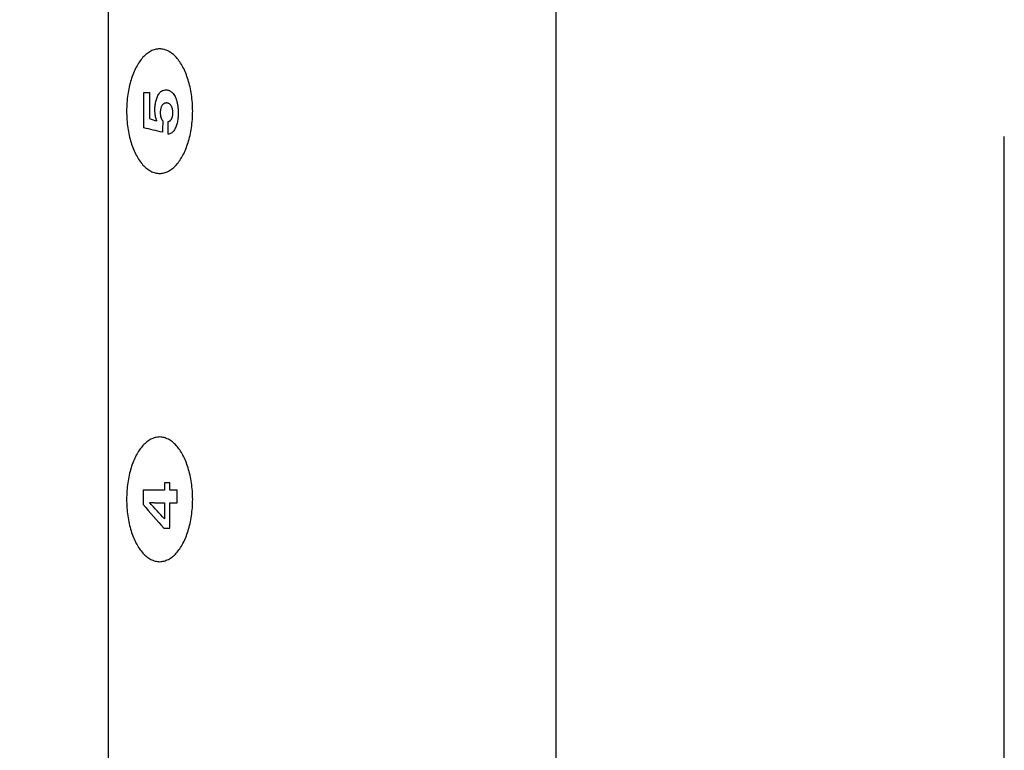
# Model space of a CAD drawing. Header units: inches. Extents: x 0 to 34, y 0 to 22.
# Tile 33 of 76: x 14.385 to 15.4, y 5.658 to 6.411. Entities that reach past the tile are written whole.
import ezdxf

# ---------------------------------------------------------------- set-up
doc = ezdxf.new("R2010")
doc.units = ezdxf.units.IN
doc.header["$LTSCALE"] = 1.87
doc.header["$MEASUREMENT"] = 0
doc.linetypes.add('CENTER', pattern=[0.6, 0.375, -0.075, 0.075, -0.075])
doc.layers.get('0').update_dxf_attribs({"linetype": 'CONTINUOUS'})
for name, color, linetype in [('DATUMCURVES', 7, 'CONTINUOUS'), ('DEFAULT_1', 7, 'CENTER'), ('DIMENSIONS', 7, 'CONTINUOUS')]:
    doc.layers.add(name, color=color, linetype=linetype)
doc.styles.get("Standard").update_dxf_attribs({"font": 'txt', "width": 0.8})
doc.dimstyles.new('DIMSTYLE_3', dxfattribs={"dimtxt": 0.125, "dimasz": 0.18, "dimexe": 0.18, "dimexo": 0.0625, "dimgap": 0.09, "dimtad": 0, "dimtih": 1, "dimtoh": 1, "dimdec": 3, "dimlfac": 2, "dimzin": 4, "dimdsep": 46, "dimtxsty": 'STANDARD', "dimblk": '_FILLED', "dimblk1": '_FILLED', "dimblk2": '_FILLED', "dimcen": 0.09, "dimadec": 0, "dimazin": 0, "dimtp": 0.001, "dimtm": 0.001, "dimtfac": 1, "dimtdec": 3, "dimtofl": 0, "dimtmove": 0, "dimatfit": 3, "dimldrblk": '_FILLED', "dimfxl": 1, "dimtolj": 1, "dimtzin": 4, "dimarcsym": 0})

# ---------------------------------------------------------------- blocks, each defined once
blk = doc.blocks.new('_FILLED')
at = {"color": 0, "linetype": 'BYBLOCK'}
blk.add_solid([(0, 0), (-1, 0.1736), (-1, -0.1736)], dxfattribs=at)
blk = doc.blocks.new('*D31')
at = {"layer": 'DIMENSIONS', "color": 2, "linetype": 'CONTINUOUS'}
for p, q in [((15.1655, 7.6707), (13.5757, 7.6707)), ((13.7007, 7.6707), (13.7007, 5.7411)), ((13.7007, 3.3457), (13.7007, 5.3036)), ((15.1655, 3.3457), (13.5757, 3.3457))]:
    blk.add_line(p, q, dxfattribs=at)
at = {"layer": 'DIMENSIONS', "color": 2, "linetype": 'CONTINUOUS', "xscale": 0.18, "yscale": 0.18, "zscale": 0.18}
for p, rotation in [((13.7007, 7.6707), 90), ((13.7007, 3.3457), 270)]:
    blk.add_blockref('_FILLED', p, dxfattribs=dict(at, rotation=rotation))
at = {"layer": 'DIMENSIONS', "color": 2, "linetype": 'CONTINUOUS', "width": 0.8}
for s, p in [('8.650', (13.3007, 5.5536)), ('[', (13.3007, 5.3661)), (']', (14.0007, 5.3661)), ('219.71', (13.4007, 5.3661))]:
    blk.add_text(s, height=0.125, dxfattribs=at).set_placement(p)

msp = doc.modelspace()

# ---------------------------------------------------------------- linework, layer by layer
at = {"color": 7, "linetype": 'CONTINUOUS'}
for p, q in [((14.47667, 7.9852), (14.47667, 3.75791)), ((14.93795, 7.9852), (14.93795, 3.0312))]:
    msp.add_line(p, q, dxfattribs=at)
at = {"layer": 'DATUMCURVES', "color": 40, "linetype": 'CONTINUOUS'}
for points in [[(14.52961, 6.38124, 1.36908), (14.52807, 6.38105, 1.36661), (14.52653, 6.38085, 1.36415), (14.52499, 6.38066, 1.36168)], [(14.53423, 6.38066, 1.37647), (14.53269, 6.38085, 1.37401), (14.53115, 6.38105, 1.37154), (14.52961, 6.38124, 1.36908)], [(14.51242, 6.37246, 1.34157), (14.51121, 6.37092, 1.33964), (14.51001, 6.36938, 1.3377), (14.5088, 6.36784, 1.33577)], [(14.51636, 6.37619, 1.34787), (14.51504, 6.37494, 1.34577), (14.51373, 6.3737, 1.34367), (14.51242, 6.37246, 1.34157)], [(14.52056, 6.37895, 1.35459), (14.51916, 6.37803, 1.35235), (14.51776, 6.37711, 1.35011), (14.51636, 6.37619, 1.34787)], [(14.52499, 6.38066, 1.36168), (14.52351, 6.38009, 1.35932), (14.52204, 6.37952, 1.35696), (14.52056, 6.37895, 1.35459)], [(14.53866, 6.37895, 1.38356), (14.53719, 6.37952, 1.3812), (14.53571, 6.38009, 1.37884), (14.53423, 6.38066, 1.37647)], [(14.54287, 6.37619, 1.39029), (14.54146, 6.37711, 1.38805), (14.54006, 6.37803, 1.38581), (14.53866, 6.37895, 1.38356)], [(14.5468, 6.37246, 1.39658), (14.54549, 6.3737, 1.39449), (14.54418, 6.37494, 1.39239), (14.54287, 6.37619, 1.39029)], [(14.55042, 6.36784, 1.40238), (14.54921, 6.36938, 1.40045), (14.54801, 6.37092, 1.39852), (14.5468, 6.37246, 1.39658)], [(14.50553, 6.36241, 1.33053), (14.50457, 6.36035, 1.329), (14.5036, 6.35829, 1.32746), (14.50264, 6.35623, 1.32592)], [(14.5088, 6.36784, 1.33577), (14.50771, 6.36603, 1.33403), (14.50662, 6.36422, 1.33228), (14.50553, 6.36241, 1.33053)], [(14.55369, 6.36241, 1.40762), (14.5526, 6.36422, 1.40587), (14.55151, 6.36603, 1.40413), (14.55042, 6.36784, 1.40238)], [(14.55657, 6.35623, 1.41223), (14.55561, 6.35829, 1.41069), (14.55465, 6.36035, 1.40915), (14.55369, 6.36241, 1.40762)], [(14.50264, 6.35623, 1.32592), (14.50183, 6.35395, 1.32462), (14.50101, 6.35167, 1.32331), (14.5002, 6.3494, 1.32201)], [(14.55902, 6.3494, 1.41614), (14.5582, 6.35167, 1.41484), (14.55739, 6.35395, 1.41353), (14.55657, 6.35623, 1.41223)], [(14.49822, 6.34198, 1.31885), (14.49773, 6.33933, 1.31807), (14.49725, 6.33669, 1.31729), (14.49676, 6.33404, 1.31651)], [(14.5002, 6.3494, 1.32201), (14.49954, 6.34692, 1.32095), (14.49888, 6.34445, 1.3199), (14.49822, 6.34198, 1.31885)], [(14.56099, 6.34198, 1.4193), (14.56034, 6.34445, 1.41825), (14.55968, 6.34692, 1.4172), (14.55902, 6.3494, 1.41614)], [(14.56245, 6.33404, 1.42164), (14.56197, 6.33669, 1.42086), (14.56148, 6.33933, 1.42008), (14.56099, 6.34198, 1.4193)], [(14.49676, 6.33404, 1.31651), (14.49646, 6.33125, 1.31602), (14.49616, 6.32846, 1.31554), (14.49585, 6.32568, 1.31506)], [(14.51321, 6.2998, 1.34282), (14.51321, 6.31198, 1.34282), (14.51321, 6.32415, 1.34282), (14.51321, 6.33633, 1.34282)], [(14.51321, 6.33633, 1.34282), (14.51516, 6.33633, 1.34596), (14.51712, 6.33633, 1.34909), (14.51908, 6.33633, 1.35223)], [(14.51908, 6.33633, 1.35223), (14.51908, 6.3273, 1.35223), (14.51908, 6.31828, 1.35223), (14.51908, 6.30926, 1.35223)], [(14.52658, 6.33016, 1.36423), (14.52686, 6.33084, 1.36467), (14.52714, 6.33153, 1.36512), (14.52741, 6.33221, 1.36556)], [(14.52741, 6.33221, 1.36556), (14.52774, 6.33283, 1.36609), (14.52808, 6.33345, 1.36663), (14.52841, 6.33408, 1.36716)], [(14.52841, 6.33408, 1.36716), (14.5288, 6.33462, 1.36778), (14.52919, 6.33517, 1.36841), (14.52958, 6.33571, 1.36904)], [(14.52958, 6.33571, 1.36904), (14.53003, 6.33616, 1.36976), (14.53049, 6.33661, 1.37048), (14.53094, 6.33706, 1.3712)], [(14.53094, 6.33706, 1.3712), (14.53145, 6.3374, 1.37202), (14.53196, 6.33774, 1.37284), (14.53247, 6.33809, 1.37366)], [(14.53247, 6.33809, 1.37366), (14.53305, 6.3383, 1.37458), (14.53363, 6.33852, 1.3755), (14.5342, 6.33874, 1.37643)], [(14.5342, 6.33874, 1.37643), (14.53484, 6.33881, 1.37745), (14.53548, 6.33889, 1.37848), (14.53613, 6.33897, 1.37951)], [(14.53613, 6.33897, 1.37951), (14.53655, 6.33893, 1.38018), (14.53697, 6.3389, 1.38085), (14.53739, 6.33886, 1.38153)], [(14.53739, 6.33886, 1.38153), (14.53784, 6.33875, 1.38225), (14.53829, 6.33864, 1.38297), (14.53874, 6.33853, 1.38369)], [(14.53874, 6.33853, 1.38369), (14.5392, 6.33833, 1.38443), (14.53967, 6.33814, 1.38518), (14.54014, 6.33794, 1.38592)], [(14.54014, 6.33794, 1.38592), (14.54061, 6.33764, 1.38668), (14.54108, 6.33734, 1.38743), (14.54155, 6.33705, 1.38818)], [(14.54155, 6.33705, 1.38818), (14.54201, 6.33664, 1.38892), (14.54247, 6.33623, 1.38966), (14.54294, 6.33582, 1.3904)], [(14.54294, 6.33582, 1.3904), (14.54338, 6.33528, 1.39111), (14.54382, 6.33475, 1.39182), (14.54426, 6.33421, 1.39252)], [(14.54426, 6.33421, 1.39252), (14.54467, 6.33354, 1.39317), (14.54508, 6.33287, 1.39383), (14.54548, 6.3322, 1.39448)], [(14.54548, 6.3322, 1.39448), (14.54584, 6.33138, 1.39506), (14.54621, 6.33056, 1.39564), (14.54657, 6.32975, 1.39622)], [(14.56336, 6.32568, 1.42309), (14.56306, 6.32846, 1.42261), (14.56276, 6.33125, 1.42212), (14.56245, 6.33404, 1.42164)], [(14.49585, 6.32568, 1.31506), (14.49575, 6.32277, 1.31489), (14.49565, 6.31987, 1.31472), (14.49554, 6.31696, 1.31456)], [(14.52477, 6.31879, 1.36133), (14.52479, 6.31955, 1.36137), (14.52482, 6.3203, 1.36141), (14.52484, 6.32106, 1.36144)], [(14.52484, 6.32106, 1.36144), (14.52491, 6.32183, 1.36155), (14.52498, 6.3226, 1.36167), (14.52505, 6.32337, 1.36178)], [(14.52505, 6.32337, 1.36178), (14.52517, 6.32414, 1.36197), (14.52529, 6.32492, 1.36216), (14.52541, 6.32569, 1.36235)], [(14.52541, 6.32569, 1.36235), (14.52558, 6.32645, 1.36262), (14.52575, 6.32721, 1.36289), (14.52591, 6.32797, 1.36316)], [(14.52591, 6.32797, 1.36316), (14.52614, 6.3287, 1.36352), (14.52636, 6.32943, 1.36388), (14.52658, 6.33016, 1.36423)], [(14.53125, 6.3213, 1.3717), (14.53111, 6.32092, 1.37148), (14.53098, 6.32053, 1.37127), (14.53085, 6.32015, 1.37106)], [(14.53173, 6.32231, 1.37247), (14.53157, 6.32197, 1.37221), (14.53141, 6.32164, 1.37195), (14.53125, 6.3213, 1.3717)], [(14.53229, 6.32316, 1.37336), (14.5321, 6.32288, 1.37307), (14.53192, 6.32259, 1.37277), (14.53173, 6.32231, 1.37247)], [(14.53291, 6.32387, 1.37436), (14.53271, 6.32363, 1.37403), (14.5325, 6.3234, 1.3737), (14.53229, 6.32316, 1.37336)], [(14.53359, 6.32445, 1.37545), (14.53337, 6.32425, 1.37509), (14.53314, 6.32406, 1.37473), (14.53291, 6.32387, 1.37436)], [(14.53431, 6.32488, 1.37661), (14.53407, 6.32474, 1.37622), (14.53383, 6.32459, 1.37584), (14.53359, 6.32445, 1.37545)], [(14.53507, 6.32519, 1.37781), (14.53482, 6.32509, 1.37741), (14.53457, 6.32498, 1.37701), (14.53431, 6.32488, 1.37661)], [(14.53584, 6.32537, 1.37905), (14.53558, 6.32531, 1.37864), (14.53533, 6.32525, 1.37823), (14.53507, 6.32519, 1.37781)], [(14.53663, 6.32543, 1.38031), (14.53636, 6.32541, 1.37989), (14.5361, 6.32539, 1.37947), (14.53584, 6.32537, 1.37905)], [(14.53755, 6.32536, 1.38178), (14.53724, 6.32538, 1.38129), (14.53693, 6.32541, 1.3808), (14.53663, 6.32543, 1.38031)], [(14.53843, 6.32513, 1.38319), (14.53814, 6.32521, 1.38272), (14.53784, 6.32528, 1.38225), (14.53755, 6.32536, 1.38178)], [(14.53925, 6.32476, 1.38451), (14.53898, 6.32488, 1.38407), (14.5387, 6.32501, 1.38363), (14.53843, 6.32513, 1.38319)], [(14.54002, 6.32425, 1.38574), (14.53977, 6.32442, 1.38533), (14.53951, 6.32459, 1.38492), (14.53925, 6.32476, 1.38451)], [(14.54072, 6.32361, 1.38686), (14.54049, 6.32382, 1.38649), (14.54025, 6.32404, 1.38611), (14.54002, 6.32425, 1.38574)], [(14.54135, 6.32282, 1.38787), (14.54114, 6.32308, 1.38753), (14.54093, 6.32334, 1.3872), (14.54072, 6.32361, 1.38686)], [(14.5419, 6.32191, 1.38875), (14.54172, 6.32221, 1.38845), (14.54153, 6.32252, 1.38816), (14.54135, 6.32282, 1.38787)], [(14.54237, 6.32088, 1.38949), (14.54221, 6.32122, 1.38924), (14.54206, 6.32157, 1.389), (14.5419, 6.32191, 1.38875)], [(14.54274, 6.31971, 1.39009), (14.54262, 6.3201, 1.38989), (14.54249, 6.32049, 1.38969), (14.54237, 6.32088, 1.38949)], [(14.54657, 6.32975, 1.39622), (14.54687, 6.32877, 1.3967), (14.54717, 6.32779, 1.39719), (14.54748, 6.32682, 1.39767)], [(14.54748, 6.32682, 1.39767), (14.54771, 6.32567, 1.39804), (14.54794, 6.32452, 1.39841), (14.54817, 6.32337, 1.39879)], [(14.54817, 6.32337, 1.39879), (14.54832, 6.32203, 1.39902), (14.54847, 6.3207, 1.39926), (14.54862, 6.31936, 1.3995)], [(14.56367, 6.31696, 1.42359), (14.56357, 6.31987, 1.42342), (14.56346, 6.32277, 1.42326), (14.56336, 6.32568, 1.42309)], [(14.49554, 6.31696, 1.31456), (14.49565, 6.31405, 1.31472), (14.49575, 6.31115, 1.31489), (14.49585, 6.30824, 1.31506)], [(14.52479, 6.31725, 1.36137), (14.52478, 6.31776, 1.36135), (14.52478, 6.31828, 1.36134), (14.52477, 6.31879, 1.36133)], [(14.52485, 6.31584, 1.36146), (14.52483, 6.31631, 1.36143), (14.52481, 6.31678, 1.3614), (14.52479, 6.31725, 1.36137)], [(14.52495, 6.31456, 1.36161), (14.52491, 6.31499, 1.36156), (14.52488, 6.31541, 1.36151), (14.52485, 6.31584, 1.36146)], [(14.52507, 6.31339, 1.36182), (14.52503, 6.31378, 1.36175), (14.52499, 6.31417, 1.36168), (14.52495, 6.31456, 1.36161)], [(14.52522, 6.31233, 1.36206), (14.52517, 6.31268, 1.36198), (14.52512, 6.31304, 1.3619), (14.52507, 6.31339, 1.36182)], [(14.5254, 6.31136, 1.36234), (14.52534, 6.31168, 1.36225), (14.52528, 6.312, 1.36215), (14.52522, 6.31233, 1.36206)], [(14.52559, 6.31047, 1.36265), (14.52553, 6.31076, 1.36255), (14.52546, 6.31106, 1.36244), (14.5254, 6.31136, 1.36234)], [(14.5258, 6.30965, 1.36298), (14.52573, 6.30992, 1.36287), (14.52566, 6.31019, 1.36276), (14.52559, 6.31047, 1.36265)], [(14.53037, 6.31736, 1.37029), (14.53035, 6.31681, 1.37026), (14.53033, 6.31626, 1.37022), (14.5303, 6.31571, 1.37019)], [(14.5303, 6.31571, 1.37019), (14.53031, 6.31554, 1.37019), (14.53031, 6.31538, 1.37019), (14.53031, 6.31521, 1.37019)], [(14.53031, 6.31521, 1.37019), (14.53031, 6.31501, 1.3702), (14.53032, 6.31482, 1.37021), (14.53032, 6.31462, 1.37021)], [(14.53032, 6.31462, 1.37021), (14.53033, 6.3144, 1.37023), (14.53034, 6.31417, 1.37025), (14.53035, 6.31395, 1.37026)], [(14.53035, 6.31395, 1.37026), (14.53037, 6.3137, 1.3703), (14.53039, 6.31345, 1.37033), (14.53041, 6.31321, 1.37036)], [(14.53055, 6.31883, 1.37059), (14.53049, 6.31834, 1.37049), (14.53043, 6.31785, 1.37039), (14.53037, 6.31736, 1.37029)], [(14.53041, 6.31321, 1.37036), (14.53044, 6.31294, 1.37041), (14.53047, 6.31268, 1.37046), (14.5305, 6.31242, 1.37051)], [(14.5305, 6.31242, 1.37051), (14.53055, 6.31214, 1.37058), (14.5306, 6.31187, 1.37066), (14.53064, 6.3116, 1.37073)], [(14.53085, 6.32015, 1.37106), (14.53075, 6.31971, 1.37091), (14.53065, 6.31927, 1.37075), (14.53055, 6.31883, 1.37059)], [(14.53064, 6.3116, 1.37073), (14.5307, 6.31132, 1.37083), (14.53077, 6.31104, 1.37093), (14.53083, 6.31077, 1.37103)], [(14.53083, 6.31077, 1.37103), (14.53091, 6.31049, 1.37116), (14.531, 6.31021, 1.3713), (14.53108, 6.30993, 1.37143)], [(14.5423, 6.30975, 1.38939), (14.54241, 6.31006, 1.38957), (14.54252, 6.31037, 1.38974), (14.54263, 6.31068, 1.38992)], [(14.54263, 6.31068, 1.38992), (14.54272, 6.31102, 1.39006), (14.54281, 6.31137, 1.3902), (14.54289, 6.31172, 1.39034)], [(14.54301, 6.31843, 1.39053), (14.54292, 6.31886, 1.39038), (14.54283, 6.31928, 1.39024), (14.54274, 6.31971, 1.39009)], [(14.54289, 6.31172, 1.39034), (14.54296, 6.3121, 1.39044), (14.54302, 6.31248, 1.39054), (14.54308, 6.31287, 1.39064)], [(14.54318, 6.31704, 1.3908), (14.54313, 6.3175, 1.39071), (14.54307, 6.31797, 1.39062), (14.54301, 6.31843, 1.39053)], [(14.54308, 6.31287, 1.39064), (14.54312, 6.31329, 1.3907), (14.54316, 6.31372, 1.39077), (14.5432, 6.31414, 1.39083)], [(14.54324, 6.31553, 1.39089), (14.54322, 6.31603, 1.39086), (14.5432, 6.31653, 1.39083), (14.54318, 6.31704, 1.3908)], [(14.5432, 6.31414, 1.39083), (14.54322, 6.3146, 1.39085), (14.54323, 6.31506, 1.39087), (14.54324, 6.31553, 1.39089)], [(14.54871, 6.31218, 1.39964), (14.54864, 6.31132, 1.39953), (14.54857, 6.31047, 1.39942), (14.5485, 6.30961, 1.39931)], [(14.54862, 6.31936, 1.3995), (14.54867, 6.31783, 1.39958), (14.54872, 6.3163, 1.39967), (14.54878, 6.31477, 1.39975)], [(14.54878, 6.31477, 1.39975), (14.54875, 6.31391, 1.39971), (14.54873, 6.31304, 1.39968), (14.54871, 6.31218, 1.39964)], [(14.56336, 6.30824, 1.42309), (14.56346, 6.31115, 1.42326), (14.56357, 6.31405, 1.42342), (14.56367, 6.31696, 1.42359)], [(14.49585, 6.30824, 1.31506), (14.49616, 6.30545, 1.31554), (14.49646, 6.30266, 1.31602), (14.49676, 6.29988, 1.31651)], [(14.51908, 6.30926, 1.35223), (14.52162, 6.30848, 1.35629), (14.52416, 6.30771, 1.36035), (14.5267, 6.30693, 1.36441)], [(14.52602, 6.3089, 1.36333), (14.52595, 6.30915, 1.36322), (14.52588, 6.3094, 1.3631), (14.5258, 6.30965, 1.36298)], [(14.52625, 6.3082, 1.36369), (14.52617, 6.30843, 1.36357), (14.5261, 6.30867, 1.36345), (14.52602, 6.3089, 1.36333)], [(14.52647, 6.30755, 1.36406), (14.5264, 6.30777, 1.36393), (14.52632, 6.30798, 1.36381), (14.52625, 6.3082, 1.36369)], [(14.5267, 6.30693, 1.36441), (14.52662, 6.30714, 1.36429), (14.52655, 6.30734, 1.36418), (14.52647, 6.30755, 1.36406)], [(14.53108, 6.30993, 1.37143), (14.53119, 6.30966, 1.3716), (14.53129, 6.30939, 1.37177), (14.5314, 6.30912, 1.37194)], [(14.5314, 6.30912, 1.37194), (14.53153, 6.30885, 1.37215), (14.53166, 6.30859, 1.37236), (14.53179, 6.30833, 1.37257)], [(14.53179, 6.30833, 1.37257), (14.53195, 6.30809, 1.37282), (14.53211, 6.30784, 1.37308), (14.53227, 6.3076, 1.37333)], [(14.53227, 6.3076, 1.37333), (14.53246, 6.30737, 1.37364), (14.53265, 6.30715, 1.37394), (14.53284, 6.30693, 1.37425)], [(14.53284, 6.30693, 1.37425), (14.53274, 6.30302, 1.37409), (14.53264, 6.29911, 1.37393), (14.53254, 6.29521, 1.37377)], [(14.53841, 6.30628, 1.38316), (14.53865, 6.30634, 1.38354), (14.53888, 6.3064, 1.38391), (14.53911, 6.30647, 1.38429)], [(14.53841, 6.29315, 1.38316), (14.53841, 6.29753, 1.38316), (14.53841, 6.3019, 1.38316), (14.53841, 6.30628, 1.38316)], [(14.53911, 6.30647, 1.38429), (14.53933, 6.30656, 1.38464), (14.53955, 6.30666, 1.38499), (14.53977, 6.30676, 1.38534)], [(14.53977, 6.30676, 1.38534), (14.53998, 6.30689, 1.38567), (14.54018, 6.30702, 1.386), (14.54039, 6.30715, 1.38632)], [(14.54039, 6.30715, 1.38632), (14.54057, 6.30731, 1.38662), (14.54076, 6.30747, 1.38692), (14.54095, 6.30764, 1.38722)], [(14.54095, 6.30764, 1.38722), (14.54112, 6.30784, 1.38749), (14.54129, 6.30804, 1.38777), (14.54146, 6.30824, 1.38804)], [(14.54146, 6.30824, 1.38804), (14.54161, 6.30847, 1.38828), (14.54176, 6.30871, 1.38852), (14.54191, 6.30894, 1.38876)], [(14.54191, 6.30894, 1.38876), (14.54204, 6.30921, 1.38897), (14.54217, 6.30948, 1.38918), (14.5423, 6.30975, 1.38939)], [(14.54626, 6.30031, 1.39572), (14.54595, 6.29968, 1.39522), (14.54564, 6.29904, 1.39473), (14.54533, 6.29841, 1.39424)], [(14.54704, 6.30242, 1.39696), (14.54678, 6.30172, 1.39655), (14.54652, 6.30101, 1.39613), (14.54626, 6.30031, 1.39572)], [(14.54767, 6.3047, 1.39798), (14.54746, 6.30394, 1.39764), (14.54725, 6.30318, 1.3973), (14.54704, 6.30242, 1.39696)], [(14.54816, 6.30711, 1.39876), (14.54799, 6.3063, 1.3985), (14.54783, 6.3055, 1.39824), (14.54767, 6.3047, 1.39798)], [(14.5485, 6.30961, 1.39931), (14.54839, 6.30878, 1.39913), (14.54827, 6.30794, 1.39894), (14.54816, 6.30711, 1.39876)], [(14.56245, 6.29988, 1.42164), (14.56276, 6.30266, 1.42212), (14.56306, 6.30545, 1.42261), (14.56336, 6.30824, 1.42309)], [(14.49676, 6.29988, 1.31651), (14.49725, 6.29723, 1.31729), (14.49773, 6.29459, 1.31807), (14.49822, 6.29195, 1.31885)], [(14.49822, 6.29195, 1.31885), (14.49888, 6.28947, 1.3199), (14.49954, 6.287, 1.32095), (14.5002, 6.28452, 1.32201)], [(14.53254, 6.29521, 1.37377), (14.5261, 6.29674, 1.36346), (14.51965, 6.29827, 1.35314), (14.51321, 6.2998, 1.34282)], [(14.54011, 6.29351, 1.38588), (14.53954, 6.29339, 1.38497), (14.53898, 6.29327, 1.38407), (14.53841, 6.29315, 1.38316)], [(14.54165, 6.29426, 1.38834), (14.54113, 6.29401, 1.38752), (14.54062, 6.29376, 1.3867), (14.54011, 6.29351, 1.38588)], [(14.54303, 6.29534, 1.39055), (14.54257, 6.29498, 1.38981), (14.54211, 6.29462, 1.38908), (14.54165, 6.29426, 1.38834)], [(14.54426, 6.29674, 1.39251), (14.54385, 6.29627, 1.39186), (14.54344, 6.29581, 1.3912), (14.54303, 6.29534, 1.39055)], [(14.54533, 6.29841, 1.39424), (14.54497, 6.29785, 1.39366), (14.54461, 6.29729, 1.39309), (14.54426, 6.29674, 1.39251)], [(14.55902, 6.28452, 1.41614), (14.55968, 6.287, 1.4172), (14.56034, 6.28947, 1.41825), (14.56099, 6.29195, 1.4193)], [(14.56099, 6.29195, 1.4193), (14.56148, 6.29459, 1.42008), (14.56197, 6.29723, 1.42086), (14.56245, 6.29988, 1.42164)], [(14.5002, 6.28452, 1.32201), (14.50101, 6.28224, 1.32331), (14.50183, 6.27996, 1.32462), (14.50264, 6.27769, 1.32592)], [(14.55657, 6.27769, 1.41223), (14.55739, 6.27996, 1.41353), (14.5582, 6.28224, 1.41484), (14.55902, 6.28452, 1.41614)], [(14.50264, 6.27769, 1.32592), (14.5036, 6.27563, 1.32746), (14.50457, 6.27357, 1.329), (14.50553, 6.27151, 1.33053)], [(14.50553, 6.27151, 1.33053), (14.50662, 6.2697, 1.33228), (14.50771, 6.26789, 1.33403), (14.5088, 6.26608, 1.33577)], [(14.55042, 6.26608, 1.40238), (14.55151, 6.26789, 1.40413), (14.5526, 6.2697, 1.40587), (14.55369, 6.27151, 1.40762)], [(14.55369, 6.27151, 1.40762), (14.55465, 6.27357, 1.40915), (14.55561, 6.27563, 1.41069), (14.55657, 6.27769, 1.41223)], [(14.5088, 6.26608, 1.33577), (14.51001, 6.26454, 1.3377), (14.51121, 6.263, 1.33964), (14.51242, 6.26146, 1.34157)], [(14.51242, 6.26146, 1.34157), (14.51373, 6.26021, 1.34367), (14.51504, 6.25897, 1.34577), (14.51636, 6.25773, 1.34787)], [(14.54287, 6.25773, 1.39029), (14.54418, 6.25897, 1.39239), (14.54549, 6.26021, 1.39449), (14.5468, 6.26146, 1.39658)], [(14.5468, 6.26146, 1.39658), (14.54801, 6.263, 1.39852), (14.54921, 6.26454, 1.40045), (14.55042, 6.26608, 1.40238)], [(14.51636, 6.25773, 1.34787), (14.51776, 6.25681, 1.35011), (14.51916, 6.25589, 1.35235), (14.52056, 6.25497, 1.35459)], [(14.52056, 6.25497, 1.35459), (14.52204, 6.2544, 1.35696), (14.52351, 6.25383, 1.35932), (14.52499, 6.25326, 1.36168)], [(14.52499, 6.25326, 1.36168), (14.52653, 6.25307, 1.36415), (14.52807, 6.25287, 1.36661), (14.52961, 6.25268, 1.36908)], [(14.52961, 6.25268, 1.36908), (14.53115, 6.25287, 1.37154), (14.53269, 6.25307, 1.37401), (14.53423, 6.25326, 1.37647)], [(14.53423, 6.25326, 1.37647), (14.53571, 6.25383, 1.37884), (14.53719, 6.2544, 1.3812), (14.53866, 6.25497, 1.38356)], [(14.53866, 6.25497, 1.38356), (14.54006, 6.25589, 1.38581), (14.54146, 6.25681, 1.38805), (14.54287, 6.25773, 1.39029)], [(14.51636, 5.97619, 1.34787), (14.51504, 5.97494, 1.34577), (14.51373, 5.9737, 1.34367), (14.51242, 5.97246, 1.34157)], [(14.52056, 5.97894, 1.35459), (14.51916, 5.97802, 1.35235), (14.51776, 5.9771, 1.35011), (14.51636, 5.97619, 1.34787)], [(14.52499, 5.98065, 1.36169), (14.52351, 5.98008, 1.35932), (14.52204, 5.97951, 1.35696), (14.52056, 5.97894, 1.35459)], [(14.52961, 5.98124, 1.36908), (14.52807, 5.98104, 1.36661), (14.52653, 5.98085, 1.36415), (14.52499, 5.98065, 1.36169)], [(14.53423, 5.98065, 1.37647), (14.53269, 5.98085, 1.37401), (14.53115, 5.98104, 1.37154), (14.52961, 5.98124, 1.36908)], [(14.53866, 5.97894, 1.38356), (14.53719, 5.97951, 1.3812), (14.53571, 5.98008, 1.37884), (14.53423, 5.98065, 1.37647)], [(14.54287, 5.97619, 1.39029), (14.54146, 5.9771, 1.38805), (14.54006, 5.97802, 1.38581), (14.53866, 5.97894, 1.38356)], [(14.5468, 5.97246, 1.39658), (14.54549, 5.9737, 1.39449), (14.54418, 5.97494, 1.39239), (14.54287, 5.97619, 1.39029)], [(14.5088, 5.96784, 1.33577), (14.50771, 5.96603, 1.33403), (14.50662, 5.96422, 1.33228), (14.50553, 5.96241, 1.33054)], [(14.51242, 5.97246, 1.34157), (14.51121, 5.97092, 1.33964), (14.51001, 5.96938, 1.33771), (14.5088, 5.96784, 1.33577)], [(14.55042, 5.96784, 1.40238), (14.54921, 5.96938, 1.40045), (14.54801, 5.97092, 1.39852), (14.5468, 5.97246, 1.39658)], [(14.55369, 5.96241, 1.40762), (14.5526, 5.96422, 1.40587), (14.55151, 5.96603, 1.40413), (14.55042, 5.96784, 1.40238)], [(14.50265, 5.95623, 1.32593), (14.50183, 5.95395, 1.32462), (14.50101, 5.95167, 1.32332), (14.5002, 5.94939, 1.32201)], [(14.50553, 5.96241, 1.33054), (14.50457, 5.96035, 1.329), (14.50361, 5.95829, 1.32746), (14.50265, 5.95623, 1.32593)], [(14.55657, 5.95623, 1.41223), (14.55561, 5.95829, 1.41069), (14.55465, 5.96035, 1.40915), (14.55369, 5.96241, 1.40762)], [(14.55902, 5.94939, 1.41614), (14.5582, 5.95167, 1.41484), (14.55739, 5.95395, 1.41353), (14.55657, 5.95623, 1.41223)], [(14.5002, 5.94939, 1.32201), (14.49954, 5.94692, 1.32096), (14.49888, 5.94444, 1.3199), (14.49822, 5.94197, 1.31885)], [(14.56099, 5.94197, 1.4193), (14.56034, 5.94444, 1.41825), (14.55968, 5.94692, 1.4172), (14.55902, 5.94939, 1.41614)], [(14.49822, 5.94197, 1.31885), (14.49774, 5.93933, 1.31807), (14.49725, 5.93668, 1.31729), (14.49676, 5.93404, 1.31651)], [(14.56245, 5.93404, 1.42164), (14.56197, 5.93668, 1.42086), (14.56148, 5.93933, 1.42008), (14.56099, 5.94197, 1.4193)], [(14.49586, 5.92568, 1.31506), (14.49575, 5.92277, 1.3149), (14.49565, 5.91987, 1.31473), (14.49555, 5.91696, 1.31456)], [(14.49676, 5.93404, 1.31651), (14.49646, 5.93125, 1.31603), (14.49616, 5.92846, 1.31555), (14.49586, 5.92568, 1.31506)], [(14.53461, 5.92652, 1.37708), (14.52728, 5.92652, 1.36535), (14.51995, 5.92652, 1.35362), (14.51262, 5.92652, 1.34189)], [(14.51262, 5.92652, 1.34189), (14.51262, 5.92155, 1.34189), (14.51262, 5.91658, 1.34189), (14.51262, 5.91161, 1.34189)], [(14.53461, 5.93393, 1.37708), (14.53461, 5.93146, 1.37708), (14.53461, 5.92899, 1.37708), (14.53461, 5.92652, 1.37708)], [(14.54, 5.93393, 1.38571), (14.53821, 5.93393, 1.38284), (14.53641, 5.93393, 1.37996), (14.53461, 5.93393, 1.37708)], [(14.54, 5.92652, 1.38571), (14.54, 5.92899, 1.38571), (14.54, 5.93146, 1.38571), (14.54, 5.93393, 1.38571)], [(14.54784, 5.92652, 1.39825), (14.54523, 5.92652, 1.39407), (14.54262, 5.92652, 1.38989), (14.54, 5.92652, 1.38571)], [(14.54784, 5.91339, 1.39825), (14.54784, 5.91776, 1.39825), (14.54784, 5.92214, 1.39825), (14.54784, 5.92652, 1.39825)], [(14.56336, 5.92568, 1.42309), (14.56306, 5.92846, 1.42261), (14.56276, 5.93125, 1.42212), (14.56245, 5.93404, 1.42164)], [(14.56367, 5.91696, 1.42359), (14.56357, 5.91987, 1.42342), (14.56346, 5.92277, 1.42326), (14.56336, 5.92568, 1.42309)], [(14.49555, 5.91696, 1.31456), (14.49565, 5.91405, 1.31473), (14.49575, 5.91115, 1.3149), (14.49586, 5.90824, 1.31506)], [(14.56336, 5.90824, 1.42309), (14.56346, 5.91115, 1.42326), (14.56357, 5.91405, 1.42342), (14.56367, 5.91696, 1.42359)], [(14.49586, 5.90824, 1.31506), (14.49616, 5.90545, 1.31555), (14.49646, 5.90266, 1.31603), (14.49676, 5.89988, 1.31651)], [(14.51262, 5.91161, 1.34189), (14.51975, 5.90345, 1.3533), (14.52689, 5.8953, 1.36472), (14.53402, 5.88714, 1.37614)], [(14.51952, 5.91348, 1.35293), (14.51952, 5.91354, 1.35293), (14.51952, 5.91361, 1.35293), (14.51952, 5.91367, 1.35293)], [(14.51952, 5.91367, 1.35293), (14.51964, 5.91367, 1.35312), (14.51976, 5.91367, 1.35332), (14.51988, 5.91367, 1.35351)], [(14.53461, 5.8968, 1.37708), (14.52958, 5.90236, 1.36903), (14.52455, 5.90792, 1.36098), (14.51952, 5.91348, 1.35293)], [(14.51988, 5.91367, 1.35351), (14.52006, 5.91366, 1.3538), (14.52025, 5.91366, 1.35409), (14.52043, 5.91365, 1.35438)], [(14.52043, 5.91365, 1.35438), (14.52066, 5.91364, 1.35476), (14.5209, 5.91363, 1.35514), (14.52114, 5.91363, 1.35553)], [(14.52114, 5.91363, 1.35553), (14.52144, 5.91362, 1.356), (14.52173, 5.91361, 1.35647), (14.52203, 5.9136, 1.35694)], [(14.52203, 5.9136, 1.35694), (14.52238, 5.91359, 1.3575), (14.52273, 5.91358, 1.35806), (14.52308, 5.91357, 1.35862)], [(14.52308, 5.91357, 1.35862), (14.52348, 5.91355, 1.35927), (14.52388, 5.91354, 1.35991), (14.52429, 5.91353, 1.36056)], [(14.52429, 5.91353, 1.36056), (14.52474, 5.91352, 1.36128), (14.52519, 5.91351, 1.36201), (14.52565, 5.9135, 1.36274)], [(14.52565, 5.9135, 1.36274), (14.52615, 5.91348, 1.36355), (14.52666, 5.91347, 1.36435), (14.52716, 5.91346, 1.36516)], [(14.52716, 5.91346, 1.36516), (14.52771, 5.91345, 1.36604), (14.52827, 5.91344, 1.36693), (14.52882, 5.91343, 1.36781)], [(14.52882, 5.91343, 1.36781), (14.52942, 5.91342, 1.36877), (14.53002, 5.91342, 1.36973), (14.53062, 5.91341, 1.37069)], [(14.53062, 5.91341, 1.37069), (14.53126, 5.9134, 1.37172), (14.53191, 5.9134, 1.37275), (14.53255, 5.91339, 1.37378)], [(14.53255, 5.91339, 1.37378), (14.53324, 5.91339, 1.37488), (14.53393, 5.91339, 1.37598), (14.53461, 5.91339, 1.37708)], [(14.53461, 5.91339, 1.37708), (14.53461, 5.90786, 1.37708), (14.53461, 5.90233, 1.37708), (14.53461, 5.8968, 1.37708)], [(14.54, 5.88714, 1.38571), (14.54, 5.89589, 1.38571), (14.54, 5.90464, 1.38571), (14.54, 5.91339, 1.38571)], [(14.54, 5.91339, 1.38571), (14.54262, 5.91339, 1.38989), (14.54523, 5.91339, 1.39407), (14.54784, 5.91339, 1.39825)], [(14.56245, 5.89988, 1.42164), (14.56276, 5.90266, 1.42212), (14.56306, 5.90545, 1.42261), (14.56336, 5.90824, 1.42309)], [(14.49676, 5.89988, 1.31651), (14.49725, 5.89723, 1.31729), (14.49774, 5.89459, 1.31807), (14.49822, 5.89195, 1.31885)], [(14.56099, 5.89195, 1.4193), (14.56148, 5.89459, 1.42008), (14.56197, 5.89723, 1.42086), (14.56245, 5.89988, 1.42164)], [(14.49822, 5.89195, 1.31885), (14.49888, 5.88947, 1.3199), (14.49954, 5.887, 1.32096), (14.5002, 5.88453, 1.32201)], [(14.5002, 5.88453, 1.32201), (14.50101, 5.88225, 1.32332), (14.50183, 5.87997, 1.32462), (14.50265, 5.87769, 1.32593)], [(14.53402, 5.88714, 1.37614), (14.53602, 5.88714, 1.37933), (14.53801, 5.88714, 1.38252), (14.54, 5.88714, 1.38571)], [(14.55657, 5.87769, 1.41223), (14.55739, 5.87997, 1.41353), (14.5582, 5.88225, 1.41484), (14.55902, 5.88453, 1.41614)], [(14.55902, 5.88453, 1.41614), (14.55968, 5.887, 1.4172), (14.56034, 5.88947, 1.41825), (14.56099, 5.89195, 1.4193)], [(14.50265, 5.87769, 1.32593), (14.50361, 5.87563, 1.32746), (14.50457, 5.87357, 1.329), (14.50553, 5.87151, 1.33054)], [(14.55369, 5.87151, 1.40762), (14.55465, 5.87357, 1.40915), (14.55561, 5.87563, 1.41069), (14.55657, 5.87769, 1.41223)], [(14.50553, 5.87151, 1.33054), (14.50662, 5.8697, 1.33228), (14.50771, 5.86789, 1.33403), (14.5088, 5.86608, 1.33577)], [(14.5088, 5.86608, 1.33577), (14.51001, 5.86454, 1.33771), (14.51121, 5.863, 1.33964), (14.51242, 5.86146, 1.34157)], [(14.5468, 5.86146, 1.39658), (14.54801, 5.863, 1.39852), (14.54921, 5.86454, 1.40045), (14.55042, 5.86608, 1.40238)], [(14.55042, 5.86608, 1.40238), (14.55151, 5.86789, 1.40413), (14.5526, 5.8697, 1.40587), (14.55369, 5.87151, 1.40762)], [(14.51242, 5.86146, 1.34157), (14.51373, 5.86022, 1.34367), (14.51504, 5.85897, 1.34577), (14.51636, 5.85773, 1.34787)], [(14.51636, 5.85773, 1.34787), (14.51776, 5.85681, 1.35011), (14.51916, 5.85589, 1.35235), (14.52056, 5.85498, 1.35459)], [(14.52056, 5.85498, 1.35459), (14.52204, 5.85441, 1.35696), (14.52351, 5.85384, 1.35932), (14.52499, 5.85327, 1.36169)], [(14.53423, 5.85327, 1.37647), (14.53571, 5.85384, 1.37884), (14.53719, 5.85441, 1.3812), (14.53866, 5.85498, 1.38356)], [(14.53866, 5.85498, 1.38356), (14.54006, 5.85589, 1.38581), (14.54146, 5.85681, 1.38805), (14.54287, 5.85773, 1.39029)], [(14.54287, 5.85773, 1.39029), (14.54418, 5.85897, 1.39239), (14.54549, 5.86022, 1.39449), (14.5468, 5.86146, 1.39658)], [(14.52499, 5.85327, 1.36169), (14.52653, 5.85307, 1.36415), (14.52807, 5.85288, 1.36661), (14.52961, 5.85268, 1.36908)], [(14.52961, 5.85268, 1.36908), (14.53115, 5.85288, 1.37154), (14.53269, 5.85307, 1.37401), (14.53423, 5.85327, 1.37647)]]:
    msp.add_open_spline(points, degree=3, dxfattribs=at)
at = {"layer": 'DEFAULT_1', "color": 7, "linetype": 'CENTER'}
msp.add_line((15.39992, 3.3457), (15.39992, 7.49882), dxfattribs=at)

# ---------------------------------------------------------------- dimensions: what is measured, and where the dimension line sits
at = {"layer": 'DIMENSIONS', "color": 2, "linetype": 'CONTINUOUS'}
dim = msp.add_linear_dim(base=(13.70072, 7.6707), p1=(15.16555, 3.3457), p2=(15.16555, 7.6707), angle=90, dimstyle='DIMSTYLE_3', dxfattribs=at)
dim.commit()
dim.dimension.update_dxf_attribs({"geometry": '*D31', "text_midpoint": (13.70072, 5.52236), "dimtype": 160})

doc.saveas('drawing.dxf')
